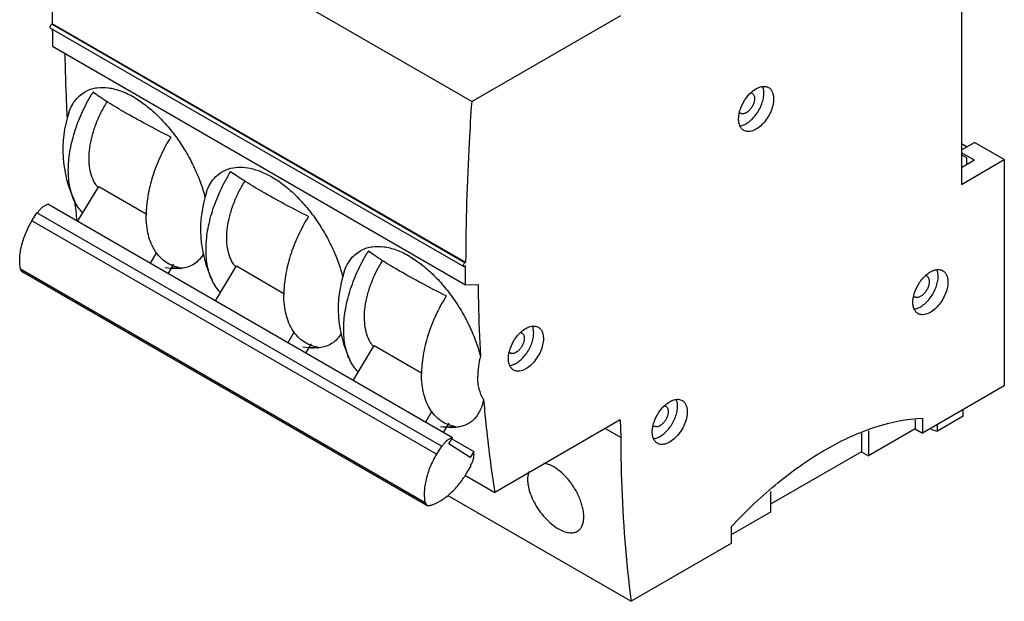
# Model space of a CAD drawing. Header units: millimetres. Extents: x 13 to 103, y 26 to 136.
# Tile 1 of 2: x 13 to 103, y 26 to 79. Entities that reach past the tile are written whole.
import ezdxf

# ---------------------------------------------------------------- set-up
doc = ezdxf.new("R2010")
doc.units = ezdxf.units.MM
doc.header["$LTSCALE"] = 10.530413
doc.layers.get('0').update_dxf_attribs({"linetype": 'CONTINUOUS'})

msp = doc.modelspace()

# ---------------------------------------------------------------- linework, layer by layer
at = {"color": 7, "linetype": 'Continuous'}
for p, q in [((54.332, 71.16), (16.784, 92.838)), ((98.858, 92.784), (98.858, 63.635)), ((54.332, 71.16), (67.887, 78.986)), ((16.16, 78.186), (16.234, 78.229)), ((53.708, 56.509), (16.16, 78.186)), ((16.234, 78.229), (53.782, 56.552)), ((16.06, 77.85), (53.608, 56.172)), ((16.233, 77.555), (16.233, 77.75)), ((16.238, 76.189), (53.785, 54.511)), ((98.858, 66.779), (100.025, 67.452)), ((99.318, 67.044), (98.858, 67.309)), ((102.747, 65.881), (100.025, 67.452)), ((100.025, 65.819), (98.858, 66.493)), ((99.353, 66.044), (98.858, 66.33)), ((98.858, 63.635), (102.747, 65.881)), ((100.025, 65.819), (98.858, 65.146)), ((99.353, 65.432), (99.353, 66.044)), ((102.747, 65.881), (102.747, 45.305)), ((18.516, 60.26), (20.431, 63.441)), ((20.431, 63.441), (24.743, 60.951)), ((52.58, 40.594), (15.81, 61.822)), ((14.365, 60.317), (14.804, 61.047)), ((51.574, 39.819), (14.804, 61.047)), ((51.135, 39.089), (14.365, 60.317)), ((25.688, 57.452), (25.092, 56.463)), ((53.708, 56.509), (53.782, 56.552)), ((13.476, 55.676), (13.322, 55.917)), ((50.091, 34.689), (13.322, 55.917)), ((50.246, 34.447), (13.476, 55.676)), ((26.743, 55.51), (27.257, 56.364)), ((31.032, 53.034), (32.947, 56.215)), ((32.947, 56.215), (37.259, 53.725)), ((53.781, 56.225), (53.708, 56.182)), ((53.781, 55.878), (53.781, 56.225)), ((53.785, 54.511), (54.917, 54.517)), ((38.203, 50.226), (37.608, 49.237)), ((39.259, 48.284), (39.773, 49.138)), ((43.548, 45.808), (45.462, 48.989)), ((45.462, 48.989), (49.775, 46.5)), ((102.747, 45.305), (95.323, 41.018)), ((50.719, 43), (50.124, 42.012)), ((99, 42.541), (99, 43.141)), ((67.837, 42.215), (56.429, 35.629)), ((67.837, 42.215), (67.887, 40.601)), ((94.651, 42.226), (94.651, 41.406)), ((95.323, 42.383), (95.323, 41.018)), ((99, 42.541), (96.666, 41.193)), ((51.775, 41.058), (52.289, 41.912)), ((67.887, 40.601), (66.464, 41.422)), ((94.651, 41.406), (90.408, 38.956)), ((90.408, 41.233), (90.408, 38.956)), ((94.651, 41.406), (95.323, 41.018)), ((96.666, 41.193), (96.666, 41.794)), ((52.255, 40.054), (52.58, 40.594)), ((52.517, 40.484), (54.516, 39.33)), ((89.772, 41.084), (89.772, 39.324)), ((51.574, 39.819), (51.135, 39.089)), ((51.622, 39.787), (51.574, 39.819)), ((54.191, 38.791), (52.255, 40.054)), ((54.516, 39.33), (54.191, 38.791)), ((89.772, 39.324), (81.499, 34.547)), ((89.772, 39.324), (90.408, 38.956)), ((53.845, 37.32), (54.284, 38.05)), ((54.284, 38.05), (54.236, 38.081)), ((53.759, 37.17), (56.429, 35.629)), ((52.168, 35.338), (68.826, 25.721)), ((81.499, 35.709), (81.499, 33.813)), ((50.091, 34.689), (50.246, 34.447)), ((50.246, 34.447), (50.497, 34.424)), ((81.499, 33.813), (77.928, 31.751)), ((77.928, 32.487), (77.928, 30.975)), ((77.928, 30.975), (68.826, 25.721))]:
    msp.add_line(p, q, dxfattribs=at)
for centre, radius, start, end in [((218.36, 77.553), 202.127, 179.99943, 180.38679), ((33.982, 63.307), 16.549, 148.24301, 148.89817), ((27.971, 66.776), 10.8, 161.83293, 205.46011), ((81.598, 69.479), 3.007, 167.27767, 167.93513), ((22.404, 65.088), 2.682, 214.11927, 220.01703), ((22.334, 65.031), 2.592, 220.03467, 220.6772), ((40.487, 59.551), 10.8, 161.82869, 205.46011), ((139.57, 76.079), 122.141, 186.57026, 187.42576), ((59.014, 48.855), 16.549, 148.24301, 148.89817), ((27.971, 66.776), 10.8, 261.94885, 267.16867), ((27.36, 63.922), 7.884, 267.9477, 273.37383), ((27.63, 59.177), 3.191, 273.56039, 275.46114), ((34.919, 57.862), 2.682, 214.11927, 220.01703), ((34.85, 57.805), 2.592, 220.03467, 220.6772), ((53.003, 52.325), 10.8, 161.83293, 205.46011), ((95.505, 54.972), 0.375, 60.06496, 72.85275), ((97.401, 52.827), 2.972, 167.46483, 168.85617), ((40.487, 59.551), 10.8, 261.94885, 267.16867), ((39.876, 56.696), 7.884, 267.9477, 273.37383), ((40.146, 51.951), 3.192, 273.55943, 275.44796), ((47.435, 50.636), 2.682, 214.11927, 220.01703), ((47.366, 50.579), 2.592, 220.03467, 220.6772), ((60.669, 47.683), 3.007, 167.27767, 167.93513), ((53.003, 52.325), 10.8, 261.94885, 267.16867), ((52.392, 49.47), 7.884, 267.9477, 273.37383), ((73.747, 41.024), 3.007, 167.27767, 167.93513), ((100.245, 54.693), 13.966, 252.55846, 255.15167)]:
    msp.add_arc(centre, radius, start, end, dxfattribs=at)
for points, knots in [([(16.234, 78.229), (16.238, 79.43), (16.297, 84.303), (16.525, 89.174), (16.784, 92.838)], [0, 0, 0, 0, 0.246372, 1, 1, 1, 1]), ([(16.019, 77.942), (16.019, 77.965), (16.028, 78.014), (16.058, 78.082), (16.102, 78.143), (16.14, 78.175), (16.16, 78.186)], [0, 0, 0, 0, 0.237053, 0.500011, 0.762961, 1, 1, 1, 1]), ([(16.06, 77.85), (16.047, 77.858), (16.024, 77.887), (16.019, 77.922), (16.019, 77.942)], [0, 0, 0, 0, 0.44996, 1, 1, 1, 1]), ([(17.585, 69.684), (17.558, 70.166), (17.458, 72.112), (17.4, 74.061), (17.378, 75.527)], [0, 0, 0, 0, 0.24778, 1, 1, 1, 1]), ([(79.756, 72.012), (79.884, 72.127), (80.145, 72.325), (80.562, 72.517), (80.909, 72.563), (81.155, 72.518), (81.264, 72.471), (81.314, 72.442)], [0, 0, 0, 0, 0.302096, 0.567236, 0.795279, 0.89934, 1, 1, 1, 1]), ([(17.667, 64.91), (17.667, 65.468), (17.774, 66.633), (18.198, 68.386), (18.875, 70.157), (19.475, 71.298), (19.811, 71.856)], [0, 0, 0, 0, 0.228121, 0.474768, 0.73433, 1, 1, 1, 1]), ([(17.71, 70.144), (17.782, 70.364), (17.957, 70.783), (18.324, 71.34), (18.781, 71.792), (19.139, 72.017), (19.327, 72.108)], [0, 0, 0, 0, 0.266777, 0.518349, 0.760516, 1, 1, 1, 1]), ([(23.642, 71.541), (23.262, 71.76), (22.509, 72.122), (21.357, 72.424), (20.436, 72.437), (19.774, 72.295), (19.47, 72.178), (19.327, 72.108)], [0, 0, 0, 0, 0.291026, 0.551652, 0.785011, 0.894154, 1, 1, 1, 1]), ([(22.754, 70.204), (22.461, 70.373), (21.909, 70.698), (21.139, 71.173), (20.481, 71.605), (20.086, 71.884), (19.91, 72.017)], [0, 0, 0, 0, 0.300504, 0.569849, 0.804087, 1, 1, 1, 1]), ([(78.679, 68.953), (78.808, 68.964), (79.081, 69.037), (79.47, 69.254), (79.849, 69.572), (80.195, 69.973), (80.49, 70.435), (80.715, 70.929), (80.858, 71.428), (80.896, 71.763), (80.896, 71.922)], [0, 0, 0, 0, 0.097662, 0.209724, 0.334954, 0.46973, 0.609067, 0.747368, 0.879246, 1, 1, 1, 1]), ([(78.758, 70.472), (78.858, 70.767), (79.133, 71.326), (79.53, 71.807), (79.756, 72.012)], [0, 0, 0, 0, 0.506218, 1, 1, 1, 1]), ([(79.736, 71.95), (79.745, 71.948), (79.777, 71.939), (79.808, 71.925), (79.83, 71.913)], [0, 0, 0, 0, 0.253188, 1, 1, 1, 1]), ([(79.83, 71.913), (79.864, 71.893), (79.929, 71.839), (79.998, 71.726), (80.039, 71.587), (80.047, 71.485), (80.047, 71.432)], [0, 0, 0, 0, 0.21769, 0.450886, 0.71062, 1, 1, 1, 1]), ([(80.896, 71.922), (80.896, 71.973), (80.889, 72.161), (80.854, 72.349), (80.806, 72.478)], [0, 0, 0, 0, 0.267726, 1, 1, 1, 1]), ([(81.314, 72.442), (81.388, 72.399), (81.527, 72.282), (81.674, 72.041), (81.762, 71.743), (81.78, 71.526), (81.78, 71.412)], [0, 0, 0, 0, 0.217765, 0.450896, 0.710369, 1, 1, 1, 1]), ([(20.183, 63.584), (20.042, 63.792), (19.804, 64.269), (19.599, 65.08), (19.532, 65.994), (19.605, 66.984), (19.814, 68.025), (20.153, 69.088), (20.613, 70.142), (20.992, 70.82), (21.198, 71.151)], [0, 0, 0, 0, 0.094243, 0.197913, 0.312, 0.436206, 0.569273, 0.709251, 0.853723, 1, 1, 1, 1]), ([(23.642, 71.541), (24.01, 71.328), (24.742, 70.831), (25.77, 69.937), (26.746, 68.889), (27.645, 67.719), (28.447, 66.46), (29.135, 65.145), (29.694, 63.811), (29.982, 62.906), (30.101, 62.458)], [0, 0, 0, 0, 0.112, 0.231919, 0.357976, 0.488051, 0.619736, 0.750551, 0.878077, 1, 1, 1, 1]), ([(54.332, 71.16), (54.245, 69.927), (53.94, 65.063), (53.794, 60.189), (53.782, 56.552)], [0, 0, 0, 0, 0.25363, 1, 1, 1, 1]), ([(80.047, 71.432), (80.047, 71.343), (80.022, 71.154), (79.928, 70.877), (79.784, 70.61), (79.6, 70.375), (79.393, 70.191), (79.205, 70.088), (79.058, 70.049), (78.957, 70.042), (78.863, 70.056), (78.806, 70.079), (78.78, 70.094)], [0, 0, 0, 0, 0.128659, 0.270314, 0.41743, 0.56177, 0.695442, 0.812714, 0.864673, 0.912514, 0.957138, 1, 1, 1, 1]), ([(81.78, 71.412), (81.78, 71.22), (81.726, 70.815), (81.525, 70.221), (81.215, 69.65), (80.822, 69.146), (80.377, 68.752), (79.975, 68.532), (79.66, 68.448), (79.443, 68.432), (79.241, 68.462), (79.119, 68.513), (79.064, 68.545)], [0, 0, 0, 0, 0.128689, 0.27028, 0.417433, 0.561774, 0.695447, 0.81271, 0.864676, 0.912509, 0.957139, 1, 1, 1, 1]), ([(26.981, 67.935), (26.233, 68.312), (24.814, 69.049), (23.414, 69.823), (22.754, 70.204)], [0, 0, 0, 0, 0.523847, 1, 1, 1, 1]), ([(78.598, 69.575), (78.598, 69.618), (78.603, 69.796), (78.629, 69.975), (78.657, 70.108)], [0, 0, 0, 0, 0.238558, 1, 1, 1, 1]), ([(78.665, 70.141), (78.671, 70.169), (78.698, 70.28), (78.73, 70.39), (78.758, 70.472)], [0, 0, 0, 0, 0.245858, 1, 1, 1, 1]), ([(78.78, 70.094), (78.77, 70.1), (78.73, 70.126), (78.696, 70.159), (78.674, 70.187)], [0, 0, 0, 0, 0.246634, 1, 1, 1, 1]), ([(79.064, 68.545), (78.989, 68.588), (78.85, 68.704), (78.703, 68.946), (78.615, 69.244), (78.598, 69.461), (78.598, 69.575)], [0, 0, 0, 0, 0.217765, 0.450896, 0.710369, 1, 1, 1, 1]), ([(26.981, 67.935), (26.63, 67.367), (26.002, 66.202), (25.294, 64.391), (24.85, 62.594), (24.738, 61.4), (24.738, 60.827)], [0, 0, 0, 0, 0.265541, 0.525285, 0.772073, 1, 1, 1, 1]), ([(18.22, 62.134), (18.028, 62.537), (17.821, 63.207), (17.688, 64.148), (17.667, 64.651), (17.667, 64.91)], [0, 0, 0, 0, 0.47081, 0.728227, 1, 1, 1, 1]), ([(30.183, 57.684), (30.183, 58.256), (30.295, 59.45), (30.739, 61.247), (31.447, 63.059), (32.075, 64.224), (32.426, 64.791)], [0, 0, 0, 0, 0.227927, 0.474715, 0.734459, 1, 1, 1, 1]), ([(30.226, 62.919), (30.316, 63.193), (30.543, 63.708), (31.048, 64.363), (31.693, 64.846), (32.456, 65.137), (33.313, 65.228), (34.236, 65.118), (35.205, 64.813), (35.839, 64.499), (36.157, 64.315)], [0, 0, 0, 0, 0.121336, 0.234699, 0.344581, 0.456207, 0.574557, 0.703402, 0.845008, 1, 1, 1, 1]), ([(35.27, 62.978), (34.977, 63.147), (34.425, 63.472), (33.655, 63.947), (32.997, 64.379), (32.602, 64.659), (32.426, 64.791)], [0, 0, 0, 0, 0.300504, 0.569849, 0.804087, 1, 1, 1, 1]), ([(32.699, 56.358), (32.558, 56.566), (32.32, 57.043), (32.115, 57.854), (32.048, 58.768), (32.121, 59.758), (32.329, 60.799), (32.669, 61.862), (33.129, 62.916), (33.507, 63.594), (33.714, 63.925)], [0, 0, 0, 0, 0.094243, 0.197913, 0.312, 0.436206, 0.569273, 0.709251, 0.853723, 1, 1, 1, 1]), ([(36.157, 64.315), (36.526, 64.102), (37.257, 63.605), (38.286, 62.711), (39.261, 61.663), (40.161, 60.494), (40.963, 59.234), (41.651, 57.919), (42.21, 56.585), (42.498, 55.68), (42.616, 55.232)], [0, 0, 0, 0, 0.112, 0.231919, 0.357976, 0.488051, 0.619736, 0.750551, 0.878078, 1, 1, 1, 1]), ([(39.497, 60.709), (38.749, 61.086), (37.329, 61.823), (35.93, 62.597), (35.27, 62.978)], [0, 0, 0, 0, 0.523847, 1, 1, 1, 1]), ([(14.853, 61.015), (14.906, 61.104), (15.022, 61.271), (15.222, 61.489), (15.437, 61.663), (15.592, 61.748), (15.669, 61.779)], [0, 0, 0, 0, 0.27313, 0.535796, 0.779989, 1, 1, 1, 1]), ([(15.669, 61.779), (15.681, 61.783), (15.727, 61.801), (15.775, 61.814), (15.81, 61.822)], [0, 0, 0, 0, 0.258145, 1, 1, 1, 1]), ([(18.981, 61.04), (18.827, 61.194), (18.541, 61.539), (18.318, 61.928), (18.22, 62.134)], [0, 0, 0, 0, 0.487494, 1, 1, 1, 1]), ([(13.322, 55.917), (13.29, 56.075), (13.249, 56.407), (13.246, 56.924), (13.299, 57.47), (13.448, 58.239), (13.771, 59.213), (14.147, 59.955), (14.365, 60.317)], [0, 0, 0, 0, 0.104676, 0.21675, 0.335741, 0.46093, 0.725345, 1, 1, 1, 1]), ([(27.824, 56.051), (27.594, 56.09), (27.143, 56.214), (26.523, 56.538), (25.983, 56.993), (25.532, 57.569), (25.177, 58.254), (24.922, 59.037), (24.77, 59.906), (24.738, 60.513), (24.738, 60.827)], [0, 0, 0, 0, 0.11307, 0.223908, 0.335749, 0.451878, 0.574923, 0.706729, 0.848396, 1, 1, 1, 1]), ([(39.497, 60.709), (39.146, 60.142), (38.518, 58.976), (37.81, 57.165), (37.366, 55.368), (37.254, 54.174), (37.254, 53.601)], [0, 0, 0, 0, 0.265541, 0.525285, 0.772073, 1, 1, 1, 1]), ([(29.965, 57.339), (29.861, 57.15), (29.618, 56.799), (29.14, 56.382), (28.568, 56.105), (28.149, 56.021), (27.934, 56)], [0, 0, 0, 0, 0.2559, 0.499766, 0.743698, 1, 1, 1, 1]), ([(30.736, 54.908), (30.544, 55.312), (30.337, 55.981), (30.204, 56.922), (30.183, 57.426), (30.183, 57.684)], [0, 0, 0, 0, 0.47081, 0.728227, 1, 1, 1, 1]), ([(42.698, 50.458), (42.698, 51.017), (42.805, 52.181), (43.229, 53.934), (43.906, 55.705), (44.507, 56.847), (44.843, 57.404)], [0, 0, 0, 0, 0.228121, 0.474768, 0.73433, 1, 1, 1, 1]), ([(42.741, 55.692), (42.814, 55.913), (42.989, 56.332), (43.355, 56.888), (43.812, 57.341), (44.171, 57.566), (44.359, 57.656)], [0, 0, 0, 0, 0.266787, 0.51836, 0.760518, 1, 1, 1, 1]), ([(48.673, 57.089), (48.294, 57.308), (47.541, 57.671), (46.389, 57.972), (45.468, 57.985), (44.806, 57.843), (44.502, 57.726), (44.359, 57.656)], [0, 0, 0, 0, 0.29103, 0.551656, 0.785014, 0.894157, 1, 1, 1, 1]), ([(47.786, 55.752), (47.493, 55.921), (46.941, 56.246), (46.171, 56.722), (45.513, 57.153), (45.118, 57.433), (44.942, 57.565)], [0, 0, 0, 0, 0.300504, 0.569849, 0.804087, 1, 1, 1, 1]), ([(45.215, 49.132), (45.074, 49.34), (44.836, 49.818), (44.631, 50.629), (44.564, 51.542), (44.636, 52.532), (44.845, 53.573), (45.184, 54.636), (45.644, 55.69), (46.023, 56.368), (46.23, 56.699)], [0, 0, 0, 0, 0.094243, 0.197913, 0.312, 0.436206, 0.569273, 0.709251, 0.853723, 1, 1, 1, 1]), ([(48.673, 57.089), (49.042, 56.876), (49.773, 56.379), (50.802, 55.485), (51.777, 54.438), (52.677, 53.268), (53.479, 52.008), (54.167, 50.693), (54.726, 49.359), (55.014, 48.454), (55.132, 48.006)], [0, 0, 0, 0, 0.111995, 0.231921, 0.357981, 0.488056, 0.619742, 0.750557, 0.878081, 1, 1, 1, 1]), ([(53.637, 56.446), (53.615, 56.419), (53.582, 56.361), (53.566, 56.295), (53.566, 56.264)], [0, 0, 0, 0, 0.522736, 1, 1, 1, 1]), ([(53.708, 56.509), (53.702, 56.505), (53.675, 56.488), (53.652, 56.465), (53.637, 56.446)], [0, 0, 0, 0, 0.23102, 1, 1, 1, 1]), ([(27.828, 55.992), (27.797, 55.99), (27.667, 55.983), (27.536, 55.985), (27.438, 55.99)], [0, 0, 0, 0, 0.24526, 1, 1, 1, 1]), ([(52.013, 53.483), (51.265, 53.86), (49.845, 54.597), (48.445, 55.371), (47.786, 55.752)], [0, 0, 0, 0, 0.523847, 1, 1, 1, 1]), ([(53.566, 56.264), (53.566, 56.245), (53.571, 56.209), (53.594, 56.18), (53.608, 56.172)], [0, 0, 0, 0, 0.550041, 1, 1, 1, 1]), ([(53.608, 56.172), (53.621, 56.165), (53.658, 56.159), (53.691, 56.173), (53.708, 56.182)], [0, 0, 0, 0, 0.44997, 1, 1, 1, 1]), ([(53.785, 54.511), (53.785, 54.625), (53.782, 54.824), (53.782, 55.108), (53.783, 55.45), (53.781, 55.707), (53.781, 55.878)], [0, 0, 0, 0, 0.249333, 0.436861, 0.624824, 1, 1, 1, 1]), ([(95.628, 55.383), (95.755, 55.494), (96.01, 55.682), (96.419, 55.862), (96.757, 55.903), (96.996, 55.857), (97.102, 55.811), (97.151, 55.782)], [0, 0, 0, 0, 0.301313, 0.565928, 0.794256, 0.898768, 1, 1, 1, 1]), ([(96.733, 55.263), (96.733, 55.313), (96.726, 55.501), (96.691, 55.689), (96.643, 55.819)], [0, 0, 0, 0, 0.267726, 1, 1, 1, 1]), ([(97.151, 55.782), (97.225, 55.739), (97.364, 55.623), (97.512, 55.381), (97.599, 55.083), (97.617, 54.866), (97.617, 54.752)], [0, 0, 0, 0, 0.217765, 0.450896, 0.710369, 1, 1, 1, 1]), ([(31.497, 53.815), (31.343, 53.968), (31.056, 54.313), (30.834, 54.702), (30.736, 54.908)], [0, 0, 0, 0, 0.487494, 1, 1, 1, 1]), ([(94.516, 52.294), (94.645, 52.305), (94.918, 52.377), (95.307, 52.594), (95.686, 52.913), (96.032, 53.314), (96.327, 53.775), (96.552, 54.27), (96.696, 54.768), (96.733, 55.103), (96.733, 55.263)], [0, 0, 0, 0, 0.097662, 0.209724, 0.334954, 0.46973, 0.609067, 0.747368, 0.879246, 1, 1, 1, 1]), ([(94.585, 53.781), (94.687, 54.091), (94.904, 54.536), (95.289, 55.053), (95.511, 55.281), (95.628, 55.383)], [0, 0, 0, 0, 0.506204, 0.758759, 1, 1, 1, 1]), ([(95.92, 54.793), (95.92, 54.699), (95.893, 54.501), (95.795, 54.211), (95.644, 53.932), (95.452, 53.686), (95.234, 53.493), (95.007, 53.369), (94.815, 53.331), (94.679, 53.351), (94.619, 53.376), (94.592, 53.392)], [0, 0, 0, 0, 0.128742, 0.270425, 0.417638, 0.562044, 0.695762, 0.813069, 0.91247, 0.95712, 1, 1, 1, 1]), ([(97.617, 54.752), (97.617, 54.56), (97.563, 54.156), (97.362, 53.562), (97.053, 52.99), (96.659, 52.487), (96.215, 52.093), (95.812, 51.873), (95.497, 51.789), (95.28, 51.773), (95.079, 51.802), (94.956, 51.853), (94.901, 51.885)], [0, 0, 0, 0, 0.128689, 0.27028, 0.417433, 0.561774, 0.695447, 0.81271, 0.864676, 0.912509, 0.957139, 1, 1, 1, 1]), ([(95.692, 55.297), (95.728, 55.276), (95.796, 55.219), (95.868, 55.101), (95.911, 54.955), (95.92, 54.849), (95.92, 54.793)], [0, 0, 0, 0, 0.217728, 0.450867, 0.710459, 1, 1, 1, 1]), ([(54.917, 54.517), (54.922, 53.969), (54.957, 51.797), (55.041, 49.627), (55.132, 48.006)], [0, 0, 0, 0, 0.252472, 1, 1, 1, 1]), ([(94.5, 53.472), (94.505, 53.498), (94.53, 53.602), (94.56, 53.705), (94.585, 53.781)], [0, 0, 0, 0, 0.246037, 1, 1, 1, 1]), ([(40.34, 48.825), (40.11, 48.864), (39.659, 48.988), (39.039, 49.312), (38.498, 49.768), (38.048, 50.343), (37.693, 51.028), (37.438, 51.811), (37.285, 52.68), (37.254, 53.288), (37.254, 53.601)], [0, 0, 0, 0, 0.11307, 0.223908, 0.335749, 0.451878, 0.574923, 0.706729, 0.848396, 1, 1, 1, 1]), ([(52.013, 53.483), (51.662, 52.916), (51.034, 51.751), (50.326, 49.939), (49.882, 48.142), (49.77, 46.948), (49.77, 46.375)], [0, 0, 0, 0, 0.265541, 0.525285, 0.772073, 1, 1, 1, 1]), ([(94.435, 52.915), (94.435, 52.954), (94.439, 53.117), (94.461, 53.28), (94.485, 53.402)], [0, 0, 0, 0, 0.239327, 1, 1, 1, 1]), ([(94.901, 51.885), (94.827, 51.928), (94.688, 52.045), (94.54, 52.287), (94.452, 52.585), (94.435, 52.801), (94.435, 52.915)], [0, 0, 0, 0, 0.217765, 0.450896, 0.710369, 1, 1, 1, 1]), ([(94.592, 53.392), (94.583, 53.397), (94.548, 53.419), (94.516, 53.448), (94.496, 53.471)], [0, 0, 0, 0, 0.247583, 1, 1, 1, 1]), ([(43.252, 47.682), (43.06, 48.086), (42.853, 48.755), (42.72, 49.696), (42.698, 50.2), (42.698, 50.458)], [0, 0, 0, 0, 0.47081, 0.728227, 1, 1, 1, 1]), ([(57.75, 47.157), (57.879, 47.168), (58.152, 47.24), (58.541, 47.458), (58.92, 47.776), (59.266, 48.177), (59.561, 48.638), (59.786, 49.133), (59.929, 49.632), (59.967, 49.966), (59.967, 50.126)], [0, 0, 0, 0, 0.097662, 0.209724, 0.334954, 0.46973, 0.609067, 0.747368, 0.879246, 1, 1, 1, 1]), ([(57.829, 48.675), (57.929, 48.971), (58.204, 49.53), (58.601, 50.011), (58.827, 50.215)], [0, 0, 0, 0, 0.506218, 1, 1, 1, 1]), ([(58.807, 50.154), (58.816, 50.152), (58.848, 50.143), (58.879, 50.129), (58.901, 50.117)], [0, 0, 0, 0, 0.253188, 1, 1, 1, 1]), ([(58.827, 50.215), (58.955, 50.331), (59.216, 50.529), (59.633, 50.721), (59.981, 50.767), (60.226, 50.721), (60.335, 50.674), (60.385, 50.646)], [0, 0, 0, 0, 0.302096, 0.567236, 0.795279, 0.89934, 1, 1, 1, 1]), ([(59.967, 50.126), (59.967, 50.176), (59.96, 50.364), (59.925, 50.553), (59.877, 50.682)], [0, 0, 0, 0, 0.267726, 1, 1, 1, 1]), ([(60.385, 50.646), (60.459, 50.603), (60.598, 50.486), (60.745, 50.244), (60.833, 49.946), (60.851, 49.73), (60.851, 49.616)], [0, 0, 0, 0, 0.217765, 0.450896, 0.710369, 1, 1, 1, 1]), ([(42.481, 50.113), (42.377, 49.924), (42.134, 49.573), (41.655, 49.156), (41.083, 48.879), (40.665, 48.795), (40.449, 48.774)], [0, 0, 0, 0, 0.25589, 0.49975, 0.743683, 1, 1, 1, 1]), ([(59.118, 49.636), (59.118, 49.546), (59.093, 49.358), (58.999, 49.081), (58.855, 48.814), (58.671, 48.579), (58.464, 48.395), (58.276, 48.292), (58.129, 48.253), (58.028, 48.246), (57.934, 48.259), (57.877, 48.283), (57.851, 48.298)], [0, 0, 0, 0, 0.128659, 0.270314, 0.41743, 0.56177, 0.695442, 0.812714, 0.864673, 0.912514, 0.957138, 1, 1, 1, 1]), ([(60.851, 49.616), (60.851, 49.423), (60.797, 49.019), (60.596, 48.425), (60.287, 47.853), (59.893, 47.35), (59.449, 46.956), (59.046, 46.736), (58.731, 46.652), (58.514, 46.636), (58.312, 46.666), (58.19, 46.717), (58.135, 46.749)], [0, 0, 0, 0, 0.128689, 0.27028, 0.417433, 0.561774, 0.695447, 0.81271, 0.864676, 0.912509, 0.957139, 1, 1, 1, 1]), ([(58.901, 50.117), (58.935, 50.097), (59, 50.042), (59.069, 49.929), (59.11, 49.79), (59.118, 49.689), (59.118, 49.636)], [0, 0, 0, 0, 0.21769, 0.450886, 0.71062, 1, 1, 1, 1]), ([(40.344, 48.766), (40.312, 48.764), (40.182, 48.758), (40.052, 48.759), (39.954, 48.764)], [0, 0, 0, 0, 0.24526, 1, 1, 1, 1]), ([(57.736, 48.345), (57.742, 48.373), (57.769, 48.484), (57.801, 48.594), (57.829, 48.675)], [0, 0, 0, 0, 0.245858, 1, 1, 1, 1]), ([(57.851, 48.298), (57.841, 48.304), (57.801, 48.329), (57.767, 48.363), (57.745, 48.391)], [0, 0, 0, 0, 0.246634, 1, 1, 1, 1]), ([(44.012, 46.589), (43.858, 46.742), (43.572, 47.087), (43.35, 47.476), (43.252, 47.682)], [0, 0, 0, 0, 0.487494, 1, 1, 1, 1]), ([(55.132, 48.006), (55.053, 47.699), (54.93, 47.096), (54.884, 46.481), (54.884, 46.185)], [0, 0, 0, 0, 0.517087, 1, 1, 1, 1]), ([(57.669, 47.779), (57.669, 47.821), (57.674, 48), (57.7, 48.178), (57.728, 48.311)], [0, 0, 0, 0, 0.238558, 1, 1, 1, 1]), ([(58.135, 46.749), (58.06, 46.791), (57.922, 46.908), (57.774, 47.15), (57.686, 47.448), (57.669, 47.665), (57.669, 47.779)], [0, 0, 0, 0, 0.217765, 0.450896, 0.710369, 1, 1, 1, 1]), ([(52.856, 41.599), (52.625, 41.639), (52.175, 41.762), (51.555, 42.087), (51.014, 42.542), (50.564, 43.117), (50.209, 43.802), (49.954, 44.586), (49.801, 45.454), (49.77, 46.062), (49.77, 46.375)], [0, 0, 0, 0, 0.11307, 0.223908, 0.335749, 0.451878, 0.574923, 0.706729, 0.848396, 1, 1, 1, 1]), ([(55.411, 44.085), (55.228, 44.37), (55.03, 44.872), (54.904, 45.591), (54.884, 45.983), (54.884, 46.185)], [0, 0, 0, 0, 0.464306, 0.723009, 1, 1, 1, 1]), ([(55.411, 44.085), (55.376, 43.9), (55.288, 43.547), (55.097, 43.055), (54.85, 42.623), (54.548, 42.257), (54.194, 41.961), (53.79, 41.739), (53.341, 41.594), (53.024, 41.55), (52.861, 41.54)], [0, 0, 0, 0, 0.143853, 0.278096, 0.403977, 0.523646, 0.639898, 0.755914, 0.874967, 1, 1, 1, 1]), ([(55.411, 44.085), (55.473, 43.367), (55.739, 40.54), (56.101, 37.722), (56.429, 35.629)], [0, 0, 0, 0, 0.253644, 1, 1, 1, 1]), ([(71.905, 43.556), (72.034, 43.672), (72.294, 43.87), (72.712, 44.062), (73.059, 44.108), (73.304, 44.062), (73.413, 44.015), (73.463, 43.987)], [0, 0, 0, 0, 0.302096, 0.567236, 0.795279, 0.89934, 1, 1, 1, 1]), ([(73.045, 43.467), (73.045, 43.517), (73.038, 43.705), (73.003, 43.894), (72.955, 44.023)], [0, 0, 0, 0, 0.267726, 1, 1, 1, 1]), ([(73.463, 43.987), (73.537, 43.944), (73.676, 43.827), (73.824, 43.585), (73.912, 43.287), (73.929, 43.071), (73.929, 42.957)], [0, 0, 0, 0, 0.217765, 0.450896, 0.710369, 1, 1, 1, 1]), ([(70.829, 40.498), (70.957, 40.509), (71.23, 40.581), (71.619, 40.799), (71.998, 41.117), (72.344, 41.518), (72.639, 41.979), (72.864, 42.474), (73.008, 42.973), (73.045, 43.307), (73.045, 43.467)], [0, 0, 0, 0, 0.097662, 0.209724, 0.334954, 0.46973, 0.609067, 0.747368, 0.879246, 1, 1, 1, 1]), ([(70.907, 42.016), (71.008, 42.312), (71.282, 42.871), (71.68, 43.352), (71.905, 43.556)], [0, 0, 0, 0, 0.506218, 1, 1, 1, 1]), ([(72.196, 42.977), (72.196, 42.887), (72.171, 42.699), (72.078, 42.422), (71.933, 42.155), (71.75, 41.92), (71.542, 41.736), (71.354, 41.633), (71.207, 41.594), (71.106, 41.587), (71.012, 41.6), (70.955, 41.624), (70.929, 41.639)], [0, 0, 0, 0, 0.128659, 0.270314, 0.41743, 0.56177, 0.695442, 0.812714, 0.864673, 0.912514, 0.957138, 1, 1, 1, 1]), ([(71.886, 43.495), (71.894, 43.493), (71.926, 43.484), (71.957, 43.47), (71.979, 43.458)], [0, 0, 0, 0, 0.253188, 1, 1, 1, 1]), ([(71.979, 43.458), (72.014, 43.438), (72.078, 43.383), (72.147, 43.27), (72.188, 43.131), (72.196, 43.03), (72.196, 42.977)], [0, 0, 0, 0, 0.21769, 0.450886, 0.71062, 1, 1, 1, 1]), ([(73.929, 42.957), (73.929, 42.764), (73.875, 42.36), (73.674, 41.766), (73.365, 41.194), (72.972, 40.691), (72.527, 40.297), (72.124, 40.077), (71.809, 39.993), (71.593, 39.977), (71.391, 40.007), (71.268, 40.058), (71.213, 40.09)], [0, 0, 0, 0, 0.128689, 0.27028, 0.417433, 0.561774, 0.695447, 0.81271, 0.864676, 0.912509, 0.957139, 1, 1, 1, 1]), ([(77.928, 32.487), (78.601, 33.219), (79.974, 34.615), (82.135, 36.523), (84.345, 38.194), (86.579, 39.608), (88.815, 40.751), (91.672, 41.86), (93.886, 42.314), (95.323, 42.383)], [0, 0, 0, 0, 0.145725, 0.286706, 0.422072, 0.551214, 0.673671, 0.789236, 1, 1, 1, 1]), ([(52.861, 41.54), (52.829, 41.538), (52.699, 41.532), (52.568, 41.533), (52.47, 41.538)], [0, 0, 0, 0, 0.245249, 1, 1, 1, 1]), ([(70.747, 41.12), (70.747, 41.162), (70.752, 41.341), (70.778, 41.519), (70.807, 41.652)], [0, 0, 0, 0, 0.238558, 1, 1, 1, 1]), ([(70.814, 41.686), (70.82, 41.714), (70.847, 41.825), (70.88, 41.935), (70.907, 42.016)], [0, 0, 0, 0, 0.245858, 1, 1, 1, 1]), ([(70.929, 41.639), (70.919, 41.645), (70.879, 41.67), (70.845, 41.704), (70.823, 41.732)], [0, 0, 0, 0, 0.246634, 1, 1, 1, 1]), ([(52.439, 40.55), (52.362, 40.519), (52.206, 40.434), (51.992, 40.261), (51.792, 40.043), (51.676, 39.875), (51.622, 39.787)], [0, 0, 0, 0, 0.220011, 0.464204, 0.72687, 1, 1, 1, 1]), ([(52.58, 40.594), (52.568, 40.591), (52.52, 40.58), (52.474, 40.564), (52.439, 40.55)], [0, 0, 0, 0, 0.242144, 1, 1, 1, 1]), ([(67.887, 40.601), (67.887, 39.323), (67.962, 34.351), (68.344, 29.383), (68.826, 25.721)], [0, 0, 0, 0, 0.257037, 1, 1, 1, 1]), ([(71.213, 40.09), (71.139, 40.132), (71, 40.249), (70.852, 40.491), (70.764, 40.789), (70.747, 41.006), (70.747, 41.12)], [0, 0, 0, 0, 0.217765, 0.450896, 0.710369, 1, 1, 1, 1]), ([(51.135, 39.089), (50.917, 38.727), (50.54, 37.984), (50.218, 37.01), (50.069, 36.242), (50.015, 35.696), (50.019, 35.178), (50.06, 34.846), (50.091, 34.689)], [0, 0, 0, 0, 0.274655, 0.53907, 0.664259, 0.78325, 0.895324, 1, 1, 1, 1]), ([(54.236, 38.081), (54.298, 38.185), (54.405, 38.397), (54.511, 38.724), (54.554, 39.038), (54.538, 39.24), (54.516, 39.33)], [0, 0, 0, 0, 0.276664, 0.54223, 0.785736, 1, 1, 1, 1]), ([(61.789, 37.946), (61.641, 38.031), (61.351, 38.173), (61.038, 38.261), (60.888, 38.283)], [0, 0, 0, 0, 0.528219, 1, 1, 1, 1]), ([(63.939, 32.092), (64.019, 32.138), (64.168, 32.255), (64.339, 32.494), (64.456, 32.789), (64.521, 33.131), (64.531, 33.515), (64.489, 33.934), (64.395, 34.378), (64.198, 35.005), (63.836, 35.786), (63.26, 36.653), (62.579, 37.396), (62.056, 37.792), (61.789, 37.946)], [0, 0, 0, 0, 0.039148, 0.08005, 0.124596, 0.173987, 0.228734, 0.288818, 0.353821, 0.423023, 0.570069, 0.72132, 0.8674, 1, 1, 1, 1]), ([(50.884, 34.552), (51.164, 34.664), (51.728, 34.972), (52.507, 35.601), (53.232, 36.393), (53.652, 36.999), (53.845, 37.32)], [0, 0, 0, 0, 0.220021, 0.464205, 0.726858, 1, 1, 1, 1]), ([(59.534, 37.532), (59.465, 37.35), (59.412, 37.044), (59.415, 36.623), (59.472, 36.141), (59.643, 35.506), (59.978, 34.746), (60.428, 34.007), (60.967, 33.331), (61.563, 32.756), (61.999, 32.444), (62.22, 32.317)], [0, 0, 0, 0, 0.093719, 0.146505, 0.203175, 0.326967, 0.461688, 0.602255, 0.74278, 0.877194, 1, 1, 1, 1]), ([(50.497, 34.424), (50.529, 34.432), (50.66, 34.469), (50.788, 34.514), (50.884, 34.552)], [0, 0, 0, 0, 0.244067, 1, 1, 1, 1]), ([(62.22, 32.317), (62.377, 32.226), (62.684, 32.076), (63.149, 31.949), (63.516, 31.945), (63.772, 32.009), (63.886, 32.061), (63.939, 32.092)], [0, 0, 0, 0, 0.300705, 0.564071, 0.793052, 0.898321, 1, 1, 1, 1])]:
    msp.add_open_spline(points, degree=3, knots=knots, dxfattribs=at)

doc.saveas('drawing.dxf')
